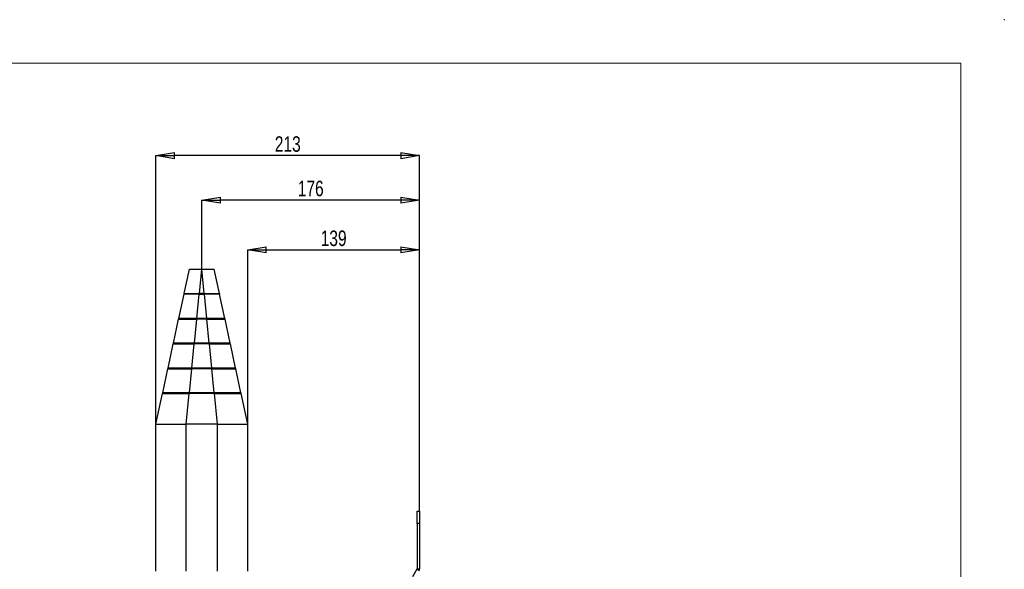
# Paper-space layout 'Sheet2' of a CAD drawing. Header units: millimetres. Extents: x -7 to 413, y -22 to 275.
# Tile 41 of 41: x 254 to 413, y 186 to 275. Entities that reach past the tile are written whole.
import ezdxf

# ---------------------------------------------------------------- set-up
doc = ezdxf.new("R2010")
doc.units = ezdxf.units.MM
doc.header["$PDSIZE"] = -1
doc.styles.add('SLDTEXTSTYLE1', font='TXT', dxfattribs={"width": 0.75})
doc.dimstyles.new('SLDDIMSTYLE2', dxfattribs={"dimtxt": 2.5, "dimasz": 3, "dimexe": 0, "dimexo": 0.0625, "dimtad": 1, "dimdec": 0, "dimlfac": 5, "dimrnd": 1e-09, "dimzin": 12, "dimdsep": 46, "dimtxsty": 'SLDTEXTSTYLE1', "dimblk1": 'CLOSED', "dimblk2": 'CLOSED', "dimsah": 1, "dimcen": 0.09, "dimadec": 0, "dimazin": 3, "dimtfac": 1, "dimtofl": 0, "dimtmove": 0, "dimatfit": 3, "dimldrblk": 'CLOSED', "dimfxl": 1, "dimfrac": 2, "dimtolj": 1, "dimtzin": 12, "dimarcsym": 0})

# ---------------------------------------------------------------- blocks, each defined once
blk = doc.blocks.new('_Closed')
at = {"color": 0, "linetype": 'ByBlock', "lineweight": -2}
for p, q in [((-1, 0.166667), (0, 0)), ((-1, 0.166667), (-1, -0.166667)), ((0, 0), (-1, -0.166667)), ((0, 0), (-1, 0))]:
    blk.add_line(p, q, dxfattribs=at)
blk = doc.blocks.new('_D_31')
at = {"color": 0, "linetype": 'Continuous', "lineweight": -2}
for p, q in [((283.43, 234.81), (283.43, 245.86)), ((315.55, 245.86), (286.43, 245.86)), ((318.55, 195.81), (318.55, 245.86))]:
    blk.add_line(p, q, dxfattribs=at)
at = {"layer": 'Defpoints', "color": 0}
for p in [(283.43, 245.86), (283.43, 234.74), (318.55, 195.74)]:
    blk.add_point(p, dxfattribs=at)
at = {"color": 0, "lineweight": -2, "xscale": 3, "yscale": 3, "zscale": 3, "rotation": 180}
blk.add_blockref('_Closed', (283.43, 245.86), dxfattribs=at)
at = {"color": 0, "lineweight": -2, "xscale": 3, "yscale": 3, "zscale": 3}
blk.add_blockref('_Closed', (318.55, 245.86), dxfattribs=at)
at = {"color": 0, "lineweight": 18, "insert": (300.99, 248.99), "char_height": 2.5, "attachment_point": 2, "style": 'SLDTEXTSTYLE1'}
blk.add_mtext('\\A1;176', dxfattribs=at)
blk = doc.blocks.new('_D_32')
at = {"color": 0, "linetype": 'Continuous', "lineweight": -2}
for p, q in [((276.03, 209.81), (276.03, 253.03)), ((315.55, 253.03), (279.03, 253.03)), ((318.55, 195.81), (318.55, 253.03))]:
    blk.add_line(p, q, dxfattribs=at)
at = {"layer": 'Defpoints', "color": 0}
for p in [(276.03, 253.03), (276.03, 209.74), (318.55, 195.74)]:
    blk.add_point(p, dxfattribs=at)
at = {"color": 0, "lineweight": -2, "xscale": 3, "yscale": 3, "zscale": 3, "rotation": 180}
blk.add_blockref('_Closed', (276.03, 253.03), dxfattribs=at)
at = {"color": 0, "lineweight": -2, "xscale": 3, "yscale": 3, "zscale": 3}
blk.add_blockref('_Closed', (318.55, 253.03), dxfattribs=at)
at = {"color": 0, "lineweight": 18, "insert": (297.29, 256.15), "char_height": 2.5, "attachment_point": 2, "style": 'SLDTEXTSTYLE1'}
blk.add_mtext('\\A1;213', dxfattribs=at)
blk = doc.blocks.new('_D_33')
at = {"color": 0, "linetype": 'Continuous', "lineweight": -2}
for p, q in [((290.83, 209.81), (290.83, 237.84)), ((293.83, 237.84), (315.55, 237.84)), ((318.55, 195.81), (318.55, 237.84))]:
    blk.add_line(p, q, dxfattribs=at)
at = {"layer": 'Defpoints', "color": 0}
for p in [(318.55, 237.84), (290.83, 209.74), (318.55, 195.74)]:
    blk.add_point(p, dxfattribs=at)
at = {"color": 0, "lineweight": -2, "xscale": 3, "yscale": 3, "zscale": 3, "rotation": 180}
blk.add_blockref('_Closed', (290.83, 237.84), dxfattribs=at)
at = {"color": 0, "lineweight": -2, "xscale": 3, "yscale": 3, "zscale": 3}
blk.add_blockref('_Closed', (318.55, 237.84), dxfattribs=at)
at = {"color": 0, "lineweight": 18, "insert": (304.69, 240.96), "char_height": 2.5, "attachment_point": 2, "style": 'SLDTEXTSTYLE1'}
blk.add_mtext('\\A1;139', dxfattribs=at)

psp = doc.layouts.new('Sheet2')

# ---------------------------------------------------------------- linework, layer by layer
at = {"color": 7, "linetype": 'Continuous', "lineweight": 18}
for q in [(-0.144, 267.936), (405.856, -15.064)]:
    psp.add_line((405.856, 267.936), q, dxfattribs=at)
at = {"color": 7, "linetype": 'Continuous', "lineweight": 25}
for p, q in [((280.578, 230.791), (281.432, 234.743)), ((283.032, 230.792), (283.43, 234.743)), ((283.43, 234.743), (283.434, 234.743)), ((283.832, 230.792), (283.434, 234.743)), ((286.285, 230.791), (285.432, 234.743)), ((279.714, 226.791), (280.557, 230.694)), ((280.557, 230.694), (280.557, 230.694)), ((282.629, 226.792), (283.022, 230.693)), ((283.022, 230.693), (283.027, 230.693)), ((283.837, 230.793), (283.027, 230.793)), ((283.027, 230.693), (283.837, 230.693)), ((283.837, 230.693), (283.841, 230.693)), ((284.234, 226.792), (283.841, 230.693)), ((287.149, 226.791), (286.306, 230.694)), ((286.306, 230.694), (286.306, 230.694)), ((278.85, 222.791), (279.693, 226.694)), ((279.693, 226.694), (279.693, 226.694)), ((282.226, 222.792), (282.619, 226.693)), ((282.624, 226.693), (282.619, 226.693)), ((284.239, 226.793), (282.624, 226.793)), ((284.239, 226.693), (282.624, 226.693)), ((284.244, 226.693), (284.239, 226.693)), ((284.637, 222.792), (284.244, 226.693)), ((288.013, 222.791), (287.17, 226.694)), ((287.17, 226.694), (287.17, 226.694)), ((277.986, 218.791), (278.829, 222.694)), ((278.829, 222.694), (278.829, 222.694)), ((278.85, 222.791), (278.85, 222.791)), ((281.823, 218.792), (282.216, 222.693)), ((282.221, 222.693), (282.216, 222.693)), ((284.642, 222.793), (282.221, 222.793)), ((284.642, 222.693), (282.221, 222.693)), ((285.04, 218.792), (284.647, 222.693)), ((288.013, 222.791), (288.013, 222.791)), ((288.877, 218.791), (288.034, 222.694)), ((277.122, 214.791), (277.965, 218.694)), ((277.965, 218.694), (277.965, 218.694)), ((281.42, 214.792), (281.813, 218.693)), ((281.818, 218.693), (281.813, 218.693)), ((285.045, 218.793), (281.818, 218.793)), ((285.045, 218.693), (281.818, 218.693)), ((285.443, 214.792), (285.05, 218.693)), ((289.741, 214.791), (288.898, 218.694)), ((288.898, 218.694), (288.898, 218.694)), ((276.032, 209.743), (277.101, 214.694)), ((277.101, 214.694), (277.101, 214.694)), ((277.122, 214.791), (277.122, 214.791)), ((280.912, 209.743), (281.41, 214.693)), ((281.415, 214.693), (281.41, 214.693)), ((285.448, 214.793), (281.415, 214.793)), ((285.448, 214.693), (281.415, 214.693)), ((285.453, 214.693), (285.448, 214.693)), ((285.952, 209.743), (285.453, 214.693)), ((290.832, 209.743), (289.762, 214.694)), ((289.762, 214.694), (289.762, 214.694)), ((276.032, 186.043), (276.032, 209.743)), ((285.952, 209.743), (280.912, 209.743)), ((280.912, 186.043), (280.912, 209.743)), ((285.952, 186.043), (285.952, 209.743)), ((290.832, 186.043), (290.832, 209.743)), ((318.152, 193.743), (318.152, 195.743)), ((318.152, 195.743), (318.552, 195.743)), ((318.552, 195.743), (318.552, 193.743)), ((318.152, 193.743), (318.152, 186.445)), ((318.552, 193.743), (318.152, 193.743)), ((318.552, 193.743), (318.552, 186.445)), ((318.13, 186.365), (317.427, 185.146)), ((318.13, 186.365), (318.477, 186.165)), ((318.152, 186.445), (318.552, 186.445))]:
    psp.add_line(p, q, dxfattribs=at)
at = {"color": 8, "linetype": 'Continuous', "lineweight": 25}
for p, q in [((283.027, 230.793), (283.027, 230.693)), ((283.837, 230.793), (283.837, 230.693)), ((282.624, 226.693), (282.624, 226.793)), ((284.239, 226.693), (284.239, 226.793)), ((282.221, 222.693), (282.221, 222.793)), ((284.642, 222.693), (284.642, 222.793)), ((281.818, 218.693), (281.818, 218.793)), ((285.045, 218.693), (285.045, 218.793)), ((281.415, 214.693), (281.415, 214.793)), ((285.448, 214.693), (285.448, 214.793))]:
    psp.add_line(p, q, dxfattribs=at)
at = {"color": 7, "linetype": 'Continuous', "lineweight": 25, "flags": 128}
for points in [[(284.647, 222.693), (284.646, 222.693), (284.642, 222.693)], [(285.05, 218.693), (285.049, 218.693), (285.045, 218.693)]]:
    psp.add_lwpolyline(points, dxfattribs=at)
at = {"color": 7, "linetype": 'Continuous', "lineweight": 25}
for centre, radius, start, end in [((280.568, 230.743), 0.05, 77.81103, 257.81137), ((286.296, 230.743), 0.05, 282.18863, 102.18897), ((279.704, 226.743), 0.05, 77.81108, 257.81137), ((287.16, 226.743), 0.05, 282.18863, 102.18892), ((277.976, 218.743), 0.05, 77.81115, 257.81137), ((288.888, 218.743), 0.05, 282.18863, 102.18885), ((289.752, 214.743), 0.05, 282.18863, 102.18882), ((317.992, 186.445), 0.16, 330, 0), ((317.992, 186.445), 0.56, 330, 0)]:
    psp.add_arc(centre, radius, start, end, dxfattribs=at)
for points in [[(281.432, 234.743), (281.439, 234.743), (281.454, 234.743), (281.573, 234.743), (281.757, 234.743), (282.008, 234.743), (282.312, 234.743), (282.66, 234.743), (283.037, 234.743), (283.299, 234.743), (283.43, 234.743)], [(283.434, 234.743), (283.564, 234.743), (283.826, 234.743), (284.203, 234.743), (284.551, 234.743), (284.855, 234.743), (285.106, 234.743), (285.291, 234.743), (285.409, 234.743), (285.424, 234.743), (285.432, 234.743)]]:
    psp.add_open_spline(points, degree=3, dxfattribs=at)
for points, knots in [([(283.022, 230.693), (282.989, 230.693), (282.823, 230.693), (282.524, 230.693), (282.139, 230.693), (281.778, 230.694), (281.449, 230.694), (281.161, 230.694), (280.922, 230.694), (280.738, 230.694), (280.596, 230.694), (280.557, 230.694), (280.557, 230.694), (280.557, 230.694)], [0, 0, 0, 0, 0.0257133, 0.1288828, 0.2320523, 0.3352236, 0.4383959, 0.5415664, 0.6447348, 0.747904, 0.8510757, 0.9990093, 1, 1, 1, 1]), ([(280.578, 230.791), (280.579, 230.791), (280.58, 230.791), (280.591, 230.791), (280.615, 230.791), (280.648, 230.791), (280.695, 230.791), (280.74, 230.791), (280.789, 230.791), (280.847, 230.791), (280.911, 230.791), (280.963, 230.792), (281.018, 230.792), (281.096, 230.792), (281.181, 230.792), (281.271, 230.792), (281.366, 230.792), (281.466, 230.792), (281.571, 230.792), (281.679, 230.792), (281.82, 230.792), (281.967, 230.792), (282.119, 230.792), (282.275, 230.792), (282.435, 230.792), (282.564, 230.792), (282.662, 230.792), (282.761, 230.792), (282.881, 230.792), (282.97, 230.792), (283.025, 230.792), (283.027, 230.792)], [0, 0, 0, 0, 0.02584543, 0.07756801, 0.1034134, 0.15513642, 0.20685886, 0.23270427, 0.25854973, 0.31027233, 0.33611769, 0.3619631, 0.38780858, 0.41365398, 0.46537631, 0.49122171, 0.51706719, 0.56878984, 0.59463518, 0.62048058, 0.6722038, 0.72392618, 0.74977158, 0.80149471, 0.85321715, 0.87906255, 0.904908, 0.93075339, 0.95659876, 0.99894912, 1, 1, 1, 1]), ([(283.837, 230.792), (283.87, 230.792), (283.969, 230.792), (284.101, 230.792), (284.266, 230.792), (284.428, 230.792), (284.587, 230.792), (284.712, 230.792), (284.835, 230.792), (284.955, 230.792), (285.07, 230.792), (285.155, 230.792), (285.238, 230.792), (285.345, 230.792), (285.447, 230.792), (285.544, 230.792), (285.637, 230.792), (285.725, 230.792), (285.806, 230.792), (285.882, 230.792), (285.97, 230.791), (286.045, 230.791), (286.112, 230.791), (286.169, 230.791), (286.214, 230.791), (286.242, 230.791), (286.258, 230.791), (286.271, 230.791), (286.282, 230.791), (286.284, 230.791), (286.285, 230.791)], [0, 0, 0, 0, 0.0258454, 0.077568, 0.1034134, 0.1551365, 0.2068589, 0.2327044, 0.2585498, 0.3102724, 0.3361178, 0.3619632, 0.3878087, 0.4136541, 0.4653765, 0.4912219, 0.5170674, 0.5687901, 0.5946354, 0.6204808, 0.6722041, 0.7239265, 0.7497719, 0.8014951, 0.8532176, 0.879063, 0.9049084, 0.9307539, 0.9565992, 1, 1, 1, 1]), ([(286.306, 230.694), (286.306, 230.694), (286.304, 230.694), (286.266, 230.694), (286.155, 230.694), (285.982, 230.694), (285.753, 230.694), (285.474, 230.694), (285.153, 230.694), (284.797, 230.693), (284.36, 230.693), (284.034, 230.693), (283.841, 230.693)], [0, 0, 0, 0, 0.02571344, 0.12888355, 0.23205368, 0.33522566, 0.43839855, 0.54156975, 0.64473891, 0.74790888, 0.85108137, 1, 1, 1, 1]), ([(279.693, 226.694), (279.693, 226.694), (279.695, 226.694), (279.727, 226.694), (279.821, 226.694), (279.967, 226.694), (280.163, 226.694), (280.404, 226.694), (280.686, 226.694), (281.004, 226.694), (281.352, 226.693), (281.724, 226.693), (282.147, 226.693), (282.45, 226.693), (282.619, 226.693)], [0, 0, 0, 0, 0.0216503, 0.1084398, 0.1952305, 0.2820213, 0.3688102, 0.4556008, 0.5423918, 0.6291805, 0.7159713, 0.8027621, 0.8895514, 1, 1, 1, 1]), ([(282.624, 226.792), (282.591, 226.792), (282.524, 226.792), (282.425, 226.792), (282.293, 226.792), (282.162, 226.792), (281.999, 226.792), (281.838, 226.792), (281.68, 226.792), (281.571, 226.792), (281.51, 226.792), (281.418, 226.792), (281.283, 226.792), (281.11, 226.792), (280.971, 226.792), (280.838, 226.792), (280.735, 226.792), (280.612, 226.792), (280.518, 226.792), (280.407, 226.792), (280.303, 226.792), (280.207, 226.792), (280.136, 226.792), (280.07, 226.791), (280.009, 226.791), (279.954, 226.791), (279.916, 226.791), (279.869, 226.791), (279.819, 226.791), (279.78, 226.791), (279.75, 226.791), (279.722, 226.791), (279.717, 226.791), (279.714, 226.791)], [0, 0, 0, 0, 0.0217492, 0.0434983, 0.0652475, 0.1087648, 0.130514, 0.1740313, 0.2175484, 0.2392976, 0.250171, 0.2610444, 0.3045617, 0.3480788, 0.3915965, 0.4133456, 0.4568627, 0.4786118, 0.5221295, 0.5438786, 0.5873957, 0.6309131, 0.6526623, 0.6744114, 0.7179286, 0.7396777, 0.7614269, 0.7831761, 0.8266934, 0.8702106, 0.8919598, 0.9354771, 1, 1, 1, 1]), ([(287.148, 226.791), (287.148, 226.791), (287.148, 226.791), (287.143, 226.791), (287.131, 226.791), (287.113, 226.791), (287.082, 226.791), (287.043, 226.791), (286.993, 226.791), (286.952, 226.791), (286.927, 226.791), (286.888, 226.791), (286.824, 226.791), (286.727, 226.792), (286.636, 226.792), (286.538, 226.792), (286.454, 226.792), (286.343, 226.792), (286.249, 226.792), (286.126, 226.792), (285.997, 226.792), (285.862, 226.792), (285.75, 226.792), (285.635, 226.792), (285.517, 226.792), (285.397, 226.792), (285.305, 226.792), (285.181, 226.792), (285.023, 226.792), (284.861, 226.792), (284.699, 226.792), (284.504, 226.792), (284.339, 226.792), (284.241, 226.792), (284.239, 226.792)], [0, 0, 0, 0, 0.0135471, 0.0354785, 0.05741, 0.1012921, 0.1232237, 0.1671058, 0.2109878, 0.2329193, 0.2438839, 0.2548484, 0.2987305, 0.3426125, 0.386495, 0.4084264, 0.4523084, 0.4742398, 0.5181223, 0.5400538, 0.5839357, 0.6278179, 0.6497494, 0.6716809, 0.7155628, 0.7374943, 0.7594258, 0.7813574, 0.8252394, 0.8691215, 0.891053, 0.9349352, 0.9992107, 1, 1, 1, 1]), ([(284.244, 226.693), (284.278, 226.693), (284.443, 226.693), (284.742, 226.693), (285.13, 226.693), (285.502, 226.693), (285.851, 226.694), (286.17, 226.694), (286.453, 226.694), (286.695, 226.694), (286.892, 226.694), (287.039, 226.694), (287.144, 226.694), (287.17, 226.694), (287.17, 226.694), (287.17, 226.694)], [0, 0, 0, 0, 0.0216503, 0.1084396, 0.1952302, 0.2820209, 0.3688096, 0.4556, 0.5423909, 0.6291794, 0.71597, 0.8027606, 0.8895497, 0.9994575, 1, 1, 1, 1]), ([(287.209, 226.733), (287.209, 226.737), (287.21, 226.743), (287.209, 226.754), (287.205, 226.763), (287.201, 226.772), (287.197, 226.775), (287.196, 226.777)], [0, 0, 0, 0, 0.1620346, 0.3458478, 0.5478959, 0.7769587, 1, 1, 1, 1]), ([(278.802, 222.772), (278.799, 222.768), (278.793, 222.762), (278.789, 222.744), (278.792, 222.723), (278.804, 222.706), (278.818, 222.696), (278.829, 222.694), (278.833, 222.693)], [0, 0, 0, 0, 0.2281521, 0.4555148, 0.6373531, 0.7846518, 0.9036361, 1, 1, 1, 1]), ([(278.829, 222.694), (278.829, 222.694), (278.831, 222.694), (278.858, 222.694), (278.939, 222.694), (279.066, 222.694), (279.237, 222.694), (279.449, 222.694), (279.699, 222.694), (279.983, 222.694), (280.299, 222.694), (280.641, 222.693), (281.005, 222.693), (281.391, 222.693), (281.797, 222.693), (282.075, 222.693), (282.216, 222.693)], [0, 0, 0, 0, 0.01869764, 0.09360927, 0.16852195, 0.24343346, 0.31834569, 0.39325798, 0.46816919, 0.54308228, 0.61799327, 0.69290642, 0.76781792, 0.84272994, 0.92076316, 1, 1, 1, 1]), ([(282.221, 222.792), (282.188, 222.792), (282.088, 222.792), (281.956, 222.792), (281.791, 222.792), (281.676, 222.792), (281.53, 222.792), (281.319, 222.792), (281.098, 222.792), (280.928, 222.792), (280.822, 222.792), (280.687, 222.792), (280.513, 222.792), (280.344, 222.792), (280.182, 222.792), (280.027, 222.792), (279.88, 222.792), (279.764, 222.792), (279.654, 222.792), (279.549, 222.792), (279.452, 222.792), (279.36, 222.792), (279.276, 222.791), (279.184, 222.791), (279.116, 222.791), (279.067, 222.791), (279.022, 222.791), (278.973, 222.791), (278.933, 222.791), (278.91, 222.791), (278.89, 222.791), (278.865, 222.791), (278.859, 222.791), (278.857, 222.791)], [0, 0, 0, 0, 0.0191923, 0.0575894, 0.0767817, 0.1151789, 0.1247743, 0.1631715, 0.2400656, 0.259258, 0.2688533, 0.3072504, 0.3456474, 0.3840447, 0.4224419, 0.4608389, 0.499236, 0.5376333, 0.5568256, 0.5952226, 0.6336197, 0.6528121, 0.6912093, 0.7296063, 0.7680034, 0.7871957, 0.806388, 0.8447851, 0.8831822, 0.9023745, 0.9119699, 0.950367, 1, 1, 1, 1]), ([(288.012, 222.791), (288.009, 222.791), (288.004, 222.791), (287.986, 222.791), (287.97, 222.791), (287.942, 222.791), (287.895, 222.791), (287.824, 222.791), (287.755, 222.791), (287.71, 222.791), (287.646, 222.791), (287.55, 222.791), (287.444, 222.792), (287.329, 222.792), (287.204, 222.792), (287.07, 222.792), (286.952, 222.792), (286.828, 222.792), (286.7, 222.792), (286.566, 222.792), (286.427, 222.792), (286.285, 222.792), (286.108, 222.792), (285.957, 222.792), (285.834, 222.792), (285.709, 222.792), (285.551, 222.792), (285.39, 222.792), (285.276, 222.792), (285.162, 222.792), (284.958, 222.792), (284.768, 222.792), (284.643, 222.792), (284.642, 222.792)], [0, 0, 0, 0, 0.03827985, 0.05741354, 0.09569342, 0.1052595, 0.14353944, 0.22019879, 0.23933252, 0.2488986, 0.28717842, 0.32545817, 0.36373814, 0.40201812, 0.44029784, 0.47857765, 0.51685777, 0.53599148, 0.5742712, 0.61255101, 0.63168475, 0.66996471, 0.70824445, 0.74652427, 0.76565801, 0.78479173, 0.82307154, 0.86135132, 0.88048503, 0.89005111, 0.92833102, 0.99933594, 1, 1, 1, 1]), ([(284.647, 222.693), (284.68, 222.693), (284.846, 222.693), (285.145, 222.693), (285.535, 222.693), (285.914, 222.693), (286.275, 222.693), (286.613, 222.694), (286.925, 222.694), (287.204, 222.694), (287.449, 222.694), (287.655, 222.694), (287.819, 222.694), (287.94, 222.694), (288.017, 222.694), (288.034, 222.694), (288.034, 222.694), (288.034, 222.694)], [0, 0, 0, 0, 0.01869763, 0.09360926, 0.16852192, 0.24343342, 0.31834562, 0.39325789, 0.46816907, 0.54308212, 0.61799307, 0.69290617, 0.76781761, 0.84272957, 0.9203854, 0.99972775, 1, 1, 1, 1]), ([(277.965, 218.694), (277.965, 218.694), (277.967, 218.694), (277.991, 218.694), (278.062, 218.694), (278.174, 218.694), (278.325, 218.694), (278.514, 218.694), (278.737, 218.694), (278.994, 218.694), (279.28, 218.694), (279.594, 218.694), (279.932, 218.693), (280.29, 218.693), (280.664, 218.693), (281.169, 218.693), (281.557, 218.693), (281.813, 218.693)], [0, 0, 0, 0, 0.016457, 0.0823673, 0.1482782, 0.2141882, 0.2800994, 0.3460093, 0.4119207, 0.4778305, 0.543742, 0.6096518, 0.6755632, 0.7414731, 0.8073845, 0.8732945, 1, 1, 1, 1]), ([(281.818, 218.792), (281.785, 218.792), (281.686, 218.792), (281.52, 218.792), (281.322, 218.792), (281.175, 218.792), (281.028, 218.792), (280.818, 218.792), (280.595, 218.792), (280.425, 218.792), (280.348, 218.792), (280.241, 218.792), (280.032, 218.792), (279.83, 218.792), (279.636, 218.792), (279.501, 218.792), (279.346, 218.792), (279.198, 218.792), (279.056, 218.792), (278.922, 218.792), (278.795, 218.792), (278.677, 218.792), (278.567, 218.792), (278.466, 218.791), (278.375, 218.791), (278.306, 218.791), (278.261, 218.791), (278.231, 218.791), (278.192, 218.791), (278.141, 218.791), (278.089, 218.791), (278.048, 218.791), (278.001, 218.791), (277.992, 218.791), (277.986, 218.791)], [0, 0, 0, 0, 0.0165156, 0.0495552, 0.0825947, 0.1156343, 0.1238916, 0.1569312, 0.2230767, 0.2395923, 0.2478496, 0.2643652, 0.2974048, 0.3635503, 0.3800659, 0.4131055, 0.446145, 0.4791845, 0.5122242, 0.5452638, 0.5783033, 0.6113428, 0.6443825, 0.6774221, 0.7104616, 0.7435011, 0.7600167, 0.768274, 0.7847896, 0.8178292, 0.8508687, 0.8839083, 0.9169479, 1, 1, 1, 1]), ([(288.877, 218.791), (288.877, 218.791), (288.876, 218.791), (288.867, 218.791), (288.846, 218.791), (288.823, 218.791), (288.795, 218.791), (288.748, 218.791), (288.68, 218.791), (288.615, 218.791), (288.584, 218.791), (288.539, 218.791), (288.439, 218.791), (288.324, 218.791), (288.196, 218.792), (288.099, 218.792), (287.975, 218.792), (287.843, 218.792), (287.703, 218.792), (287.556, 218.792), (287.403, 218.792), (287.243, 218.792), (287.077, 218.792), (286.906, 218.792), (286.729, 218.792), (286.579, 218.792), (286.456, 218.792), (286.332, 218.792), (286.112, 218.792), (285.887, 218.792), (285.658, 218.792), (285.413, 218.792), (285.196, 218.792), (285.046, 218.792), (285.045, 218.792)], [0, 0, 0, 0, 0.01651573, 0.04955547, 0.08259518, 0.11563495, 0.12389229, 0.15693209, 0.22307797, 0.2395937, 0.24785104, 0.26436676, 0.29740648, 0.36355238, 0.38006812, 0.41310792, 0.44614757, 0.47918726, 0.51222714, 0.54526694, 0.57830659, 0.61134628, 0.64438617, 0.67742595, 0.71046562, 0.74350532, 0.76002105, 0.77653678, 0.80957654, 0.87572244, 0.89223817, 0.92527796, 0.99944293, 1, 1, 1, 1]), ([(285.05, 218.693), (285.083, 218.693), (285.249, 218.693), (285.547, 218.693), (285.94, 218.693), (286.323, 218.693), (286.692, 218.693), (287.043, 218.694), (287.374, 218.694), (287.679, 218.694), (287.956, 218.694), (288.202, 218.694), (288.415, 218.694), (288.591, 218.694), (288.73, 218.694), (288.859, 218.694), (288.898, 218.694), (288.898, 218.694), (288.898, 218.694)], [0, 0, 0, 0, 0.0164569, 0.0823671, 0.1482779, 0.2141877, 0.2800988, 0.3460085, 0.4119198, 0.4778294, 0.5437407, 0.6096503, 0.6755616, 0.7414713, 0.8073825, 0.8732923, 0.9994943, 1, 1, 1, 1]), ([(288.937, 218.733), (288.937, 218.736), (288.938, 218.743), (288.937, 218.754), (288.934, 218.761), (288.932, 218.765), (288.932, 218.765)], [0, 0, 0, 0, 0.2506015, 0.5391274, 0.8709575, 1, 1, 1, 1]), ([(277.079, 214.776), (277.078, 214.776), (277.074, 214.774), (277.066, 214.763), (277.061, 214.744), (277.064, 214.723), (277.076, 214.706), (277.09, 214.696), (277.101, 214.694), (277.105, 214.693)], [0, 0, 0, 0, 0.0639674, 0.3366643, 0.5439617, 0.7028372, 0.8260711, 0.9226023, 1, 1, 1, 1]), ([(277.101, 214.694), (277.101, 214.694), (277.103, 214.694), (277.119, 214.694), (277.165, 214.694), (277.234, 214.694), (277.351, 214.694), (277.504, 214.694), (277.69, 214.694), (277.907, 214.694), (278.155, 214.694), (278.43, 214.694), (278.681, 214.694), (278.945, 214.694), (279.224, 214.694), (279.518, 214.693), (279.943, 214.693), (280.295, 214.693), (280.719, 214.693), (281.014, 214.693), (281.279, 214.693), (281.41, 214.693)], [0, 0, 0, 0, 0.0146936, 0.0735266, 0.1029197, 0.1617532, 0.220586, 0.2794197, 0.3382524, 0.3970861, 0.4559189, 0.5147522, 0.5735853, 0.6029783, 0.661812, 0.7206448, 0.7500378, 0.868088, 0.8827816, 0.941615, 1, 1, 1, 1]), ([(281.415, 214.792), (281.382, 214.792), (281.283, 214.792), (281.117, 214.792), (280.919, 214.792), (280.755, 214.792), (280.526, 214.792), (280.235, 214.792), (279.952, 214.792), (279.767, 214.792), (279.646, 214.792), (279.436, 214.792), (279.204, 214.792), (278.982, 214.792), (278.821, 214.792), (278.665, 214.792), (278.465, 214.792), (278.278, 214.792), (278.104, 214.792), (277.981, 214.792), (277.866, 214.792), (277.775, 214.792), (277.69, 214.792), (277.578, 214.791), (277.48, 214.791), (277.407, 214.791), (277.361, 214.791), (277.288, 214.791), (277.23, 214.791), (277.173, 214.791), (277.138, 214.791), (277.132, 214.791), (277.13, 214.791)], [0, 0, 0, 0, 0.0151315, 0.0454006, 0.0756696, 0.1059386, 0.1210701, 0.1816572, 0.2422439, 0.2573754, 0.2725069, 0.3027759, 0.3633623, 0.3936315, 0.4239006, 0.4541695, 0.4844385, 0.5450261, 0.5752951, 0.6055641, 0.6358331, 0.6661023, 0.6812338, 0.7115028, 0.7720893, 0.7872208, 0.8023523, 0.8326213, 0.8932079, 0.9083394, 0.9689264, 1, 1, 1, 1]), ([(289.737, 214.791), (289.735, 214.791), (289.731, 214.791), (289.713, 214.791), (289.691, 214.791), (289.651, 214.791), (289.582, 214.791), (289.487, 214.791), (289.412, 214.791), (289.36, 214.791), (289.261, 214.791), (289.132, 214.792), (288.986, 214.792), (288.87, 214.792), (288.746, 214.792), (288.572, 214.792), (288.383, 214.792), (288.183, 214.792), (288.027, 214.792), (287.865, 214.792), (287.726, 214.792), (287.584, 214.792), (287.381, 214.792), (287.17, 214.792), (286.985, 214.792), (286.861, 214.792), (286.64, 214.792), (286.415, 214.792), (286.122, 214.792), (285.834, 214.792), (285.575, 214.792), (285.449, 214.792), (285.448, 214.792)], [0, 0, 0, 0, 0.0209836, 0.0511907, 0.0813979, 0.0964984, 0.1569617, 0.2174244, 0.232525, 0.2476255, 0.2778327, 0.3382952, 0.3685025, 0.3987097, 0.4289168, 0.4591239, 0.5195875, 0.5497946, 0.5800017, 0.6102089, 0.6404162, 0.6555167, 0.6857238, 0.7461864, 0.761287, 0.7763876, 0.8065947, 0.8670573, 0.8821579, 0.9426211, 0.9994281, 1, 1, 1, 1]), ([(285.453, 214.693), (285.486, 214.693), (285.652, 214.693), (285.884, 214.693), (286.212, 214.693), (286.538, 214.693), (286.918, 214.693), (287.287, 214.693), (287.639, 214.694), (287.973, 214.694), (288.286, 214.694), (288.574, 214.694), (288.792, 214.694), (288.992, 214.694), (289.173, 214.694), (289.328, 214.694), (289.516, 214.694), (289.621, 214.694), (289.692, 214.694), (289.742, 214.694), (289.762, 214.694), (289.762, 214.694), (289.762, 214.694)], [0, 0, 0, 0, 0.0146942, 0.0735295, 0.1029237, 0.1617595, 0.2205946, 0.2794306, 0.3382656, 0.3971016, 0.4559366, 0.5147722, 0.5736076, 0.6030017, 0.6618377, 0.7206728, 0.7500669, 0.8681217, 0.8762811, 0.908929, 0.9997291, 1, 1, 1, 1]), ([(276.032, 209.743), (276.047, 209.743), (276.08, 209.743), (276.352, 209.743), (276.802, 209.743), (277.437, 209.743), (278.217, 209.743), (279.091, 209.743), (280.001, 209.743), (280.614, 209.743), (280.912, 209.743)], [0, 0, 0, 0, 0.116516, 0.2400113, 0.3686408, 0.5, 0.6313592, 0.7599887, 0.883484, 1, 1, 1, 1]), ([(285.952, 209.743), (286.249, 209.743), (286.862, 209.743), (287.772, 209.743), (288.647, 209.743), (289.427, 209.743), (290.061, 209.743), (290.512, 209.743), (290.783, 209.743), (290.816, 209.743), (290.832, 209.743)], [0, 0, 0, 0, 0.116516, 0.2400113, 0.3686408, 0.5, 0.6313592, 0.7599887, 0.883484, 1, 1, 1, 1])]:
    psp.add_open_spline(points, degree=3, knots=knots, dxfattribs=at)
at = {"color": 7, "linetype": 'Continuous', "lineweight": 0}
psp.add_point((412.856, 274.936), dxfattribs=at)

# ---------------------------------------------------------------- dimensions: what is measured, and where the dimension line sits
at = {"color": 7, "linetype": 'Continuous', "lineweight": 18}
for base, p1, p2, picture, middle in [((276.032, 253.026), (318.552, 195.743), (276.032, 209.743), '_D_32', (297.292, 253.026)), ((283.43, 245.864), (318.552, 195.743), (283.43, 234.743), '_D_31', (300.991, 245.864)), ((318.552, 237.835), (290.832, 209.743), (318.552, 195.743), '_D_33', (304.692, 237.835))]:
    dim = psp.add_linear_dim(base=base, p1=p1, p2=p2, dimstyle='SLDDIMSTYLE2', dxfattribs=at)
    dim.commit()
    dim.dimension.update_dxf_attribs({"geometry": picture, "text_midpoint": middle, "dimtype": 160})

doc.saveas('drawing.dxf')
